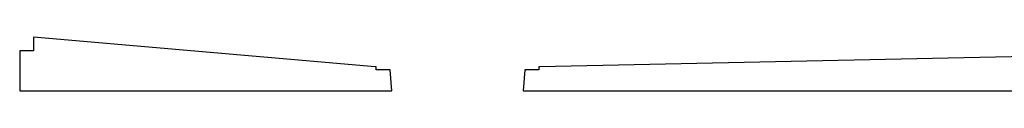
# Model space of a CAD drawing. Header units: millimetres. Extents: x -13710 to 13710, y -375 to 4365.
# Tile 1 of 15: x -13710 to 0, y -375 to 375. Entities that reach past the tile are written whole.
import ezdxf

# ---------------------------------------------------------------- set-up
doc = ezdxf.new("R2010")
doc.units = ezdxf.units.MM
doc.header["$LTSCALE"] = 15
doc.layers.get('0').update_dxf_attribs({"lineweight": 25})

msp = doc.modelspace()

# ---------------------------------------------------------------- linework, layer by layer
for p, q in [((-13518.69, 375), (-13519.5, 375)), ((-13519.5, 375), (-13519.5, 184.5)), ((-8760.69, -37.5), (-13518.69, 375)), ((13519.31, 375), (-6466.69, -37.5)), ((-13519.5, 184.5), (-13710, 184.5)), ((-13710, 184.5), (-13710, -375)), ((-8746.19, -37.5), (-8760.69, -37.5)), ((-8746.19, -82.5), (-8746.19, -37.5)), ((-8549.14, -82.5), (-8746.19, -82.5)), ((-8528.69, -375), (-8549.14, -82.5)), ((-6678.24, -82.5), (-6698.69, -375)), ((-6481.19, -82.5), (-6678.24, -82.5)), ((-6481.19, -37.5), (-6481.19, -82.5)), ((-6466.69, -37.5), (-6481.19, -37.5)), ((-13710, -375), (-8528.69, -375)), ((-6698.69, -375), (13710, -375))]:
    msp.add_line(p, q)

doc.saveas('drawing.dxf')
